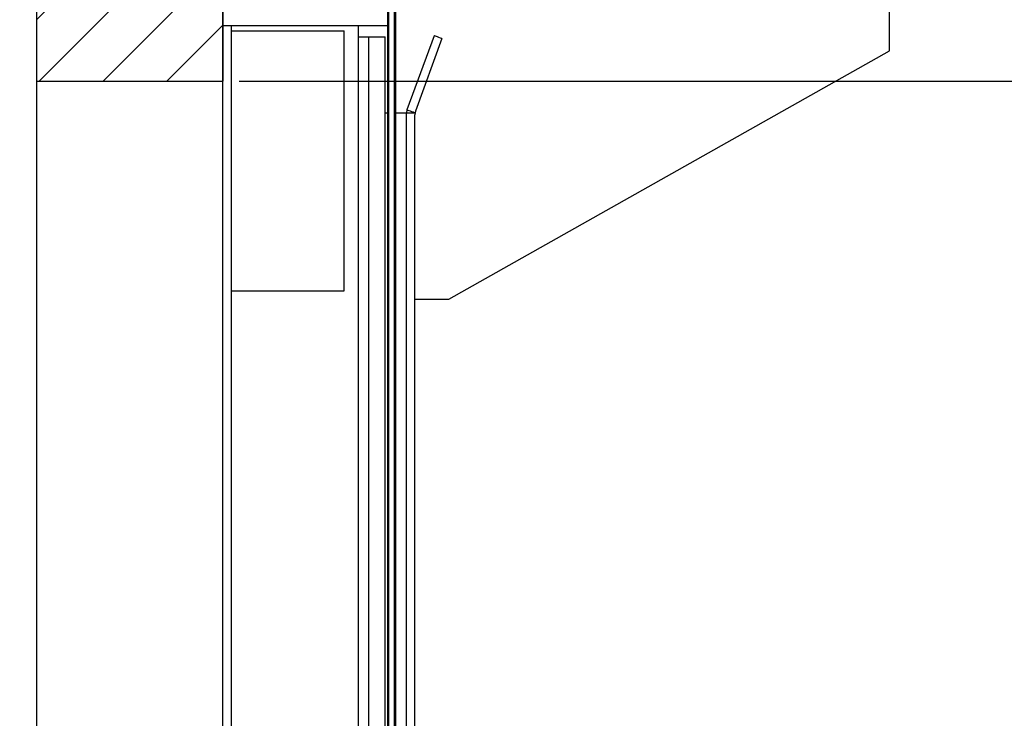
# Model space of a CAD drawing. Header units: inches. Extents: x 144.9 to 238.4, y 214.8 to 247.7.
# Tile 65 of 256: x 161.5 to 164.2, y 222.4 to 224.3. Entities that reach past the tile are written whole.
import ezdxf

# ---------------------------------------------------------------- set-up
doc = ezdxf.new("R2010")
doc.units = ezdxf.units.IN
doc.header["$LTSCALE"] = 0.25
doc.header["$MEASUREMENT"] = 0
doc.layers.add('ANNOTATIONS', color=1, linetype='Continuous')
doc.layers.add('MOTOR RH', color=7, linetype='Continuous')
doc.styles.add('ARIAL', font='arial.ttf', dxfattribs={"height": 0.09375})
doc.dimstyles.new('STANDARD$0', dxfattribs={"dimtxt": 0.09375, "dimasz": 0.09375, "dimexe": 0.03125, "dimexo": 0.046875, "dimgap": 0.09, "dimtad": 0, "dimtih": 1, "dimtoh": 1, "dimdec": 4, "dimzin": 0, "dimdsep": 46, "dimtxsty": 'ARIAL', "dimcen": 0.09, "dimadec": 0, "dimazin": 0, "dimtfac": 1, "dimtdec": 4, "dimtofl": 0, "dimtmove": 0, "dimatfit": 1, "dimfxl": 1, "dimtolj": 1, "dimtzin": 0, "dimarcsym": 0})

# ---------------------------------------------------------------- blocks, each defined once
blk = doc.blocks.new('*D99')
at = {"layer": 'ANNOTATIONS', "color": 0, "lineweight": -2, "transparency": 16777216}
for p, q in [((162.9331, 224.1521), (164.7686, 224.1521)), ((164.7374, 224.0583), (164.7374, 222.4467)), ((164.7374, 220.4002), (164.7374, 222.0118)), ((162.6873, 220.3064), (164.7686, 220.3064))]:
    blk.add_line(p, q, dxfattribs=at)
at = {"layer": 'ANNOTATIONS', "color": 0, "transparency": 16777216}
for points in [[(164.7218, 224.0583), (164.753, 224.0583), (164.7374, 224.1521)], [(164.7218, 220.4002), (164.753, 220.4002), (164.7374, 220.3064)]]:
    blk.add_solid(points, dxfattribs=at)
at = {"layer": 'defpoints', "color": 0, "transparency": 16777216}
for p in [(162.8862, 224.1521), (164.7374, 224.1521), (162.6404, 220.3064)]:
    blk.add_point(p, dxfattribs=at)
at = {"layer": 'ANNOTATIONS', "color": 0, "transparency": 16777216, "insert": (164.7374, 222.2292), "char_height": 0.09375, "attachment_point": 5, "style": 'ARIAL'}
blk.add_mtext('\\A1;OPENING\\P HEIGHT', dxfattribs=at)
blk = doc.blocks.new('*D105')
at = {"layer": 'ANNOTATIONS', "color": 0, "lineweight": -2, "transparency": 16777216}
for p, q in [((163.9278, 225.6132), (164.7686, 225.6132)), ((164.7374, 225.5194), (164.7374, 225.0211)), ((164.7374, 224.2458), (164.7374, 224.7441)), ((162.1075, 224.1521), (164.7686, 224.1521))]:
    blk.add_line(p, q, dxfattribs=at)
at = {"layer": 'ANNOTATIONS', "color": 0, "transparency": 16777216}
for points in [[(164.7218, 225.5194), (164.753, 225.5194), (164.7374, 225.6132)], [(164.7218, 224.2458), (164.753, 224.2458), (164.7374, 224.1521)]]:
    blk.add_solid(points, dxfattribs=at)
at = {"layer": 'defpoints', "color": 0, "transparency": 16777216}
for p in [(163.8809, 225.6132), (164.7374, 225.6132), (162.0606, 224.1521)]:
    blk.add_point(p, dxfattribs=at)
at = {"layer": 'ANNOTATIONS', "color": 0, "transparency": 16777216, "insert": (164.7374, 224.8826), "char_height": 0.09375, "attachment_point": 5, "style": 'ARIAL'}
blk.add_mtext('\\A1;HEADROOM ', dxfattribs=at)

msp = doc.modelspace()

# ---------------------------------------------------------------- hatches: boundary and pattern name
at = {"layer": 'MOTOR RH'}
h = msp.add_hatch(dxfattribs=at)
h.set_pattern_fill('ANSI31', color=256, style=0)
h.set_pattern_definition([(45, (-63.47936, 1.59358), (-0.08838835, 0.08838835), [])])
edge = h.paths.add_edge_path()
edge.add_line((161.54667, 226.69847), (161.54667, 224.15206))
edge.add_line((161.54667, 224.15206), (162.0623, 224.15206))
edge.add_line((162.0623, 226.69847), (162.0623, 224.15206))
edge = h.paths.add_edge_path()
edge.add_line((161.50028, 226.69847), (161.78739, 226.69847))
edge.add_line((161.78739, 226.69847), (161.78739, 226.62977))
edge.add_line((161.78739, 226.62977), (161.8258, 226.76313))
edge.add_line((161.8258, 226.76313), (161.8258, 226.69847))
edge.add_line((161.8258, 226.69847), (162.12099, 226.69847))

# ---------------------------------------------------------------- linework, layer by layer
for p, q in [((161.54667, 226.69847), (161.54667, 220.30642)), ((161.54667, 226.69847), (161.54667, 224.15206)), ((162.0623, 220.30642), (162.0623, 226.69847)), ((162.0623, 226.69847), (162.0623, 224.15206)), ((162.52167, 220.45897), (162.52167, 224.98617)), ((162.5373, 220.32316), (162.5373, 224.98611)), ((162.51855, 220.92772), (162.51855, 224.56053)), ((162.54042, 220.92772), (162.54042, 224.56053)), ((163.90605, 224.23611), (163.90605, 224.35906)), ((162.0623, 224.30643), (162.51855, 224.30643)), ((162.08573, 220.30642), (162.08573, 224.30643)), ((162.4373, 220.62289), (162.4373, 224.30643)), ((162.08573, 224.2908), (162.39823, 224.2908)), ((162.39823, 223.57205), (162.39823, 224.2908)), ((162.4373, 224.27486), (162.5113, 224.27486)), ((162.46464, 224.27486), (162.46464, 220.68186)), ((162.5113, 220.78222), (162.5113, 224.27486)), ((162.64634, 224.27781), (162.57152, 224.07225)), ((162.66836, 224.2698), (162.59543, 224.06942)), ((162.6873, 223.54861), (163.90605, 224.23611)), ((161.54667, 224.15206), (162.0623, 224.15206)), ((162.5113, 224.06424), (162.51855, 224.06424)), ((162.54042, 224.06424), (162.59354, 224.06424)), ((162.57152, 224.07225), (162.57011, 224.06424)), ((162.57011, 220.67776), (162.57011, 224.06424)), ((162.59354, 224.06424), (162.59402, 224.06415)), ((162.59402, 224.06415), (162.59355, 224.05873)), ((162.59543, 224.06942), (162.59402, 224.06415)), ((162.59355, 220.7008), (162.59355, 224.05873)), ((162.08573, 223.57205), (162.39823, 223.57205)), ((162.59355, 223.54861), (162.6873, 223.54861))]:
    msp.add_line(p, q, dxfattribs=at)
at = {"layer": 'MOTOR RH', "flags": 128}
for points in [[(162.66836, 224.2698), (162.66407, 224.27136), (162.65993, 224.27286), (162.65613, 224.27425), (162.65279, 224.27546), (162.65005, 224.27646), (162.64802, 224.2772), (162.64676, 224.27766), (162.64634, 224.27781)], [(162.59354, 224.06424), (162.58925, 224.0658), (162.58512, 224.06731), (162.58131, 224.06869), (162.57797, 224.06991), (162.57523, 224.0709), (162.5732, 224.07164), (162.57194, 224.0721), (162.57152, 224.07225)]]:
    msp.add_lwpolyline(points, dxfattribs=at)

# ---------------------------------------------------------------- dimensions: what is measured, and where the dimension line sits
at = {"layer": 'ANNOTATIONS'}
dim = msp.add_linear_dim(base=(164.73739, 225.61317), p1=(162.06062, 224.15206), p2=(163.88093, 225.61317), angle=90, text='HEADROOM ', dimstyle='STANDARD$0', dxfattribs=at)
dim.commit()
dim.dimension.update_dxf_attribs({"geometry": '*D105', "text_midpoint": (164.73739, 224.88262), "dimtype": 160})
dim = msp.add_linear_dim(base=(164.73739, 224.15206), p1=(162.64042, 220.30642), p2=(162.88622, 224.15206), angle=90, text='OPENING\\P HEIGHT', dimstyle='STANDARD$0', dxfattribs=at)
dim.commit()
dim.dimension.update_dxf_attribs({"geometry": '*D99', "text_midpoint": (164.73739, 222.22924)})

doc.saveas('drawing.dxf')
